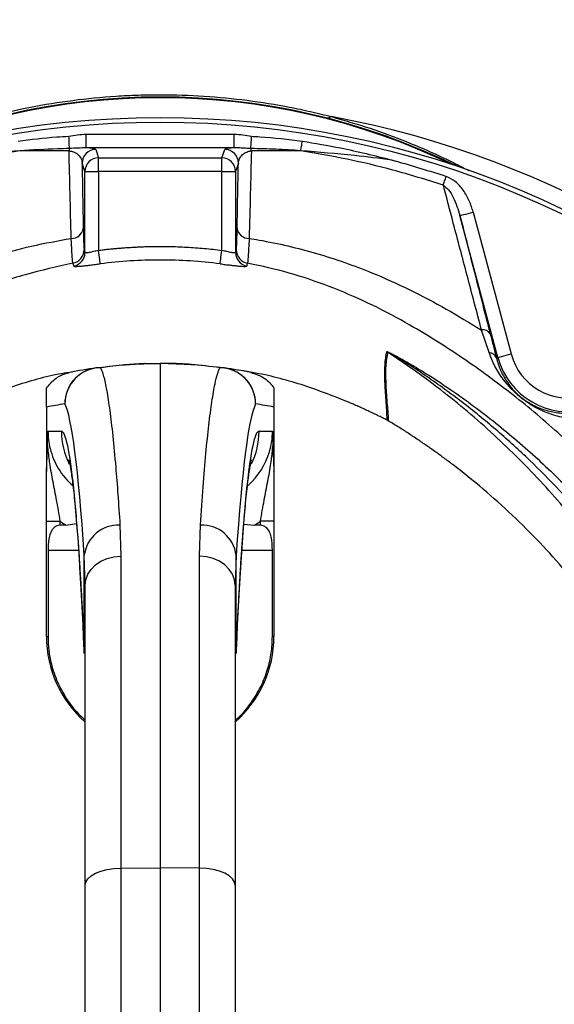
# Model space of a CAD drawing. Header units: millimetres. Extents: x 4424 to 8019, y 4288 to 7883.
# Tile 7 of 11: x 6067 to 6654, y 6131 to 7213. Entities that reach past the tile are written whole.
import ezdxf

# ---------------------------------------------------------------- set-up
doc = ezdxf.new("R2010")
doc.units = ezdxf.units.MM
doc.header["$LTSCALE"] = 5

msp = doc.modelspace()

# ---------------------------------------------------------------- linework, layer by layer
at = {"color": 7, "linetype": 'Continuous', "lineweight": 25}
for p, q in [((6139.9, 7071.9), (6139.9, 7086.9)), ((6139.9, 7086.9), (6302.7, 7086.9)), ((6302.7, 7071.9), (6302.7, 7086.9)), ((6302.7, 7071.9), (6139.9, 7071.9)), ((6150.5, 7070.1), (6153.6, 7060.8)), ((6289.1, 7060.8), (6292.2, 7070.1)), ((6138.6, 7045.8), (6135.5, 7055.1)), ((6153.6, 7045.8), (6153.6, 7060.8)), ((6153.6, 7060.8), (6289.1, 7060.8)), ((6289.1, 7045.8), (6289.1, 7060.8)), ((6307.2, 7055.1), (6304.1, 7045.8)), ((6138.6, 6956.7), (6138.6, 7045.8)), ((6138.6, 7045.8), (6153.6, 7045.8)), ((6153.6, 7045.8), (6153.6, 6959.2)), ((6289.1, 7045.8), (6153.6, 7045.8)), ((6289.1, 6959.2), (6289.1, 7045.8)), ((6289.1, 7045.8), (6304.1, 7045.8)), ((6304.1, 7045.8), (6304.1, 6956.7)), ((6592.5, 6841.6), (6550.8, 6997.4)), ((6565.3, 7001.3), (6607, 6845.4)), ((6137.7, 6959.7), (6138.6, 6956.7)), ((6582.8, 6846.9), (6574.5, 6871.7)), ((6204.2, 6834.8), (6221.3, 6835.1)), ((6221.3, 6835.1), (6221.3, 6281.1)), ((6238.4, 6834.8), (6221.3, 6835.1)), ((6238.7, 6834.2), (6221.3, 6835.1)), ((6590.8, 6841.1), (6592.5, 6841.6)), ((6096.3, 6787.1), (6096.3, 6717)), ((6346.3, 6787.1), (6346.3, 6717)), ((6471.8, 6772.1), (6470.8, 6772.7)), ((6097.9, 6760.8), (6112.6, 6760.6)), ((6330, 6760.6), (6344.7, 6760.8)), ((6096.3, 6661.7), (6111.1, 6661.7)), ((6096.3, 6535.1), (6096.3, 6661.7)), ((6111.1, 6661.7), (6111.1, 6657.3)), ((6346.3, 6661.7), (6331.6, 6661.7)), ((6331.6, 6657.3), (6331.6, 6661.7)), ((6346.3, 6661.7), (6346.3, 6535.1)), ((6117.7, 6657.5), (6129.5, 6659.2)), ((6177.1, 6657.6), (6178.1, 6623.3)), ((6264.5, 6623.3), (6265.6, 6657.6)), ((6313.1, 6658.6), (6324.9, 6657.5)), ((6098, 6630.1), (6098, 6535.1)), ((6344.6, 6535.1), (6344.6, 6630.1)), ((6138.8, 6591.4), (6137.8, 6624.3)), ((6137.8, 6520.1), (6137.8, 6624.3)), ((6178.1, 6623.3), (6178.1, 6280.8)), ((6264.5, 6280.8), (6264.5, 6623.3)), ((6304.8, 6624.3), (6303.8, 6591.4)), ((6304.8, 6520.1), (6304.8, 6624.3)), ((6138.8, 6261.9), (6138.8, 6591.4)), ((6303.8, 6591.4), (6303.8, 6261.9)), ((6096.3, 6535.1), (6098, 6535.1)), ((6346.3, 6535.1), (6344.6, 6535.1)), ((6178.1, 6280.8), (6221.3, 6281.1)), ((6178.1, 6280.8), (6178.1, 5812.2)), ((6221.3, 6281.1), (6221.3, 5811.7)), ((6264.5, 6280.8), (6221.3, 6281.1)), ((6264.5, 5812.2), (6264.5, 6280.8)), ((6138.8, 5838.6), (6138.8, 6261.9)), ((6303.8, 6261.9), (6303.8, 5838.6))]:
    msp.add_line(p, q, dxfattribs=at)
at = {"color": 8, "linetype": 'Continuous', "lineweight": 25}
for p, q in [((6098, 6630.1), (6131.7, 6630.1)), ((6311, 6630.1), (6344.6, 6630.1)), ((6137.8, 6516.4), (6137.8, 6520.1)), ((6304.8, 6520.1), (6304.8, 6516.3))]:
    msp.add_line(p, q, dxfattribs=at)
at = {"color": 7, "linetype": 'Continuous', "lineweight": 25, "flags": 128}
for points in [[(6121.6, 7071), (6121.6, 7072.1), (6121.5, 7073.4), (6121.4, 7074.9), (6121.4, 7076.6), (6121.3, 7078.4), (6121.2, 7080.4), (6121.1, 7082.4), (6121, 7084.5)], [(6321, 7071), (6321, 7072.1), (6321.1, 7073.4), (6321.2, 7074.9), (6321.3, 7076.6), (6321.4, 7078.4), (6321.5, 7080.4), (6321.6, 7082.4), (6321.7, 7084.5)], [(6375.8, 7068.6), (6375.9, 7069.7), (6376.1, 7070.9), (6376.3, 7072.1), (6376.6, 7073.5), (6376.8, 7074.9), (6377, 7076.3), (6377.2, 7077.8), (6377.5, 7079.3)], [(6532.5, 7030.9), (6532.8, 7031.9), (6533.2, 7033), (6533.5, 7034.2), (6533.9, 7035.4), (6534.4, 7036.6), (6534.8, 7037.9), (6535.2, 7039.2), (6535.7, 7040.5)], [(6550.8, 6997.4), (6551.1, 6997.5), (6552, 6997.7), (6553.3, 6998.1), (6555.1, 6998.6), (6557.3, 6999.1), (6559.8, 6999.8), (6562.5, 7000.5), (6565.3, 7001.3)], [(6155.5, 6944.4), (6155.4, 6944.9), (6155.3, 6945.8), (6155.1, 6947.3), (6154.8, 6949.1), (6154.6, 6951.3), (6154.3, 6953.8), (6153.9, 6956.5), (6153.6, 6959.2)], [(6287.2, 6944.4), (6287.2, 6944.9), (6287.4, 6945.8), (6287.5, 6947.3), (6287.8, 6949.1), (6288.1, 6951.3), (6288.4, 6953.8), (6288.7, 6956.5), (6289.1, 6959.2)], [(6592.5, 6841.6), (6592.9, 6841.6), (6593.7, 6841.9), (6595.1, 6842.2), (6596.9, 6842.7), (6599.1, 6843.3), (6601.5, 6844), (6604.2, 6844.7), (6607, 6845.4)], [(6138.8, 6591.4), (6139.6, 6597.5), (6141.8, 6603.5), (6145.4, 6608.9), (6150.3, 6613.8), (6156.2, 6617.7), (6163, 6620.7), (6170.4, 6622.6), (6178.1, 6623.3)], [(6303.8, 6591.4), (6303.1, 6597.5), (6300.8, 6603.5), (6297.2, 6608.9), (6292.3, 6613.8), (6286.4, 6617.7), (6279.6, 6620.7), (6272.2, 6622.6), (6264.5, 6623.3)], [(6138.8, 6261.9), (6139.6, 6265.5), (6141.8, 6269), (6145.4, 6272.3), (6150.3, 6275.1), (6156.2, 6277.5), (6163, 6279.2), (6170.4, 6280.4), (6178.1, 6280.8)], [(6303.8, 6261.9), (6303.1, 6265.5), (6300.8, 6269), (6297.2, 6272.3), (6292.3, 6275.1), (6286.4, 6277.5), (6279.6, 6279.2), (6272.2, 6280.4), (6264.5, 6280.8)]]:
    msp.add_lwpolyline(points, dxfattribs=at)
at = {"color": 7, "linetype": 'Continuous', "lineweight": 25}
for radius in [1797.5, 1712.5, 1704.2, 1655.1, 1650, 1612.3, 1325, 1020, 1015]:
    msp.add_circle((6221.3, 6085.1), radius, dxfattribs=at)
for centre, radius, start, end in [((6221.3, 6085.1), 1325, 283.8021, 266.0622), ((6221.3, 6085.1), 1262.6, 290.0275, 69.9725), ((6221.3, 6390.1), 737.5, 63.7466, 116.2534), ((6404.5, 7114.6), 9.85, 258.3105, 299.9573), ((6221.3, 6085.1), 1038.2, 280.4364, 79.5636), ((6145.1, 7065.5), 24.1, 166.7905, 173.1869), ((6150.5, 7055.1), 15, 90.0264, 179.9039), ((6292.2, 7055.1), 15, 0.0963, 89.9735), ((6297.5, 7065.5), 24.1, 6.8129, 13.2124), ((6153.6, 7045.8), 15, 90.0261, 179.9039), ((6289.1, 7045.8), 15, 0.0961, 89.9739), ((6123.9, 6985.5), 13.1, 268.3218, 349.7583), ((6318.7, 6985.5), 13.1, 190.2398, 271.6729), ((6122.7, 6959.8), 15, 280.4624, 359.9019), ((6123.6, 6956.8), 15, 280.4469, 359.8715), ((6319.1, 6956.8), 15, 180.1285, 259.5531), ((6319.9, 6959.8), 15, 180.0982, 259.5371), ((6576.2, 6862.7), 9.22, 32.5796, 100.9485), ((6463.4, 6834.6), 15.1, 58.2235, 61.8513), ((6582, 6837.5), 9.45, 22.1489, 85.0582), ((6670.1, 6862.3), 65.3, 195, 285), ((6204.9, 6794.8), 40, 91, 92.0426), ((6670.1, 6862.3), 80.3, 195, 285), ((6156.6, 6790.3), 40.1, 91.174, 179.6874), ((6156.4, 6790.5), 40, 98.1323, 180.0421), ((6221.3, 6335.1), 500, 98.1084, 101.4951), ((6154.7, 6802.6), 27.7, 87.8444, 98.098), ((6286.1, 6790.3), 40.1, 0.3126, 88.826), ((6287.9, 6802.6), 27.7, 81.902, 92.1556), ((6286.2, 6790.5), 40, 359.9579, 81.8677), ((6221.3, 6335.1), 500, 78.5049, 81.8916), ((6181.4, 6335.1), 460, 98.1084, 100.6535), ((6261.3, 6335.1), 460, 79.3465, 81.8916), ((6175.6, 6619.5), 38.1, 87.767, 172.7674), ((6267, 6619.5), 38.1, 7.2326, 92.233), ((6221.3, 6535.1), 125, 180, 228.7001), ((6221.3, 6535.1), 125, 311.2999, 0)]:
    msp.add_arc(centre, radius, start, end, dxfattribs=at)
at = {"color": 8, "linetype": 'Continuous', "lineweight": 25}
for centre, radius, start, end in [((6221.3, 6390.1), 736.8, 64.1486, 115.8514), ((6192.7, 6760.6), 80, 179.994, 206.8483), ((6249.9, 6760.6), 80.1, 333.3696, 0.0031)]:
    msp.add_arc(centre, radius, start, end, dxfattribs=at)
at = {"color": 7, "linetype": 'Continuous', "lineweight": 25}
for centre, major_axis, ratio, start_param, end_param in [((6112.8, 5785.1), (0, 1008.8), 0.044737, 5.694974, 6.201119), ((6329.9, 5785.1), (0, 1008.8), 0.044737, 0.082066, 0.588211), ((6112.6, 5980.1), (0, 780.5), 0.044737, 5.476463, 6.282404), ((6330, 5980.1), (0, 780.5), 0.044737, 0.000781, 0.806722), ((6178.2, 6760.8), (80.2, -1.1), 0.996836, 3.399574, 4.004193), ((6264.5, 6760.8), (80.2, 1.1), 0.996836, 5.426819, 5.980616), ((6178.9, 6760.8), (120.2, -1.6), 0.99822, 4.126821, 4.192824), ((6263.8, 6760.8), (120.2, 1.6), 0.99822, 5.231954, 5.297957), ((8512.9, 6630.1), (2864.5, 0), 0.017455, 2.561032, 2.565307), ((3929.7, 6630.1), (2864.5, 0), 0.017455, 0.576285, 0.580561)]:
    msp.add_ellipse(centre, major_axis=major_axis, ratio=ratio, start_param=start_param, end_param=end_param, dxfattribs=at)
at = {"color": 8, "linetype": 'Continuous', "lineweight": 25}
for centre, major_axis, start_param, end_param in [((6178.2, 6760.8), (80.2, -1.1), 3.1558, 3.399574), ((6264.5, 6760.8), (80.2, 1.1), 5.980616, 6.268978)]:
    msp.add_ellipse(centre, major_axis=major_axis, ratio=0.996836, start_param=start_param, end_param=end_param, dxfattribs=at)
at = {"color": 7, "linetype": 'Continuous', "lineweight": 25}
for points, knots in [([(6033.3, 7106.1), (6063.3, 7113.9), (6093.9, 7119.9), (6140.9, 7126), (6156.8, 7127.5), (6180.8, 7129.1), (6188.9, 7129.5), (6201, 7129.9), (6205.1, 7130), (6213.2, 7130.1), (6217.3, 7130.1), (6253.6, 7130.1), (6285.5, 7128), (6332.5, 7122), (6348.1, 7119.5), (6371.3, 7115), (6379, 7113.3), (6394.3, 7109.9), (6401.9, 7108), (6409.4, 7106.1)], [0, 0, 0, 0, 0.25, 0.25, 0.375, 0.375, 0.4375, 0.4375, 0.46875, 0.46875, 0.5, 0.5, 0.75, 0.75, 0.875, 0.875, 0.9375, 0.9375, 1, 1, 1, 1]), ([(6065.2, 7079.3), (6079.3, 7081), (6097.9, 7083.3), (6116.5, 7084.3), (6121, 7084.5)], [0, 0, 0, 0, 0.76355, 1, 1, 1, 1]), ([(6121, 7084.5), (6124.1, 7085.1), (6130.4, 7086.2), (6136.8, 7086.6), (6139.9, 7086.9)], [0, 0, 0, 0, 0.501177, 1, 1, 1, 1]), ([(6302.7, 7086.9), (6305.9, 7086.6), (6312.2, 7086.2), (6318.5, 7085.1), (6321.7, 7084.5)], [0, 0, 0, 0, 0.497982, 1, 1, 1, 1]), ([(6321.7, 7084.5), (6324.7, 7084.4), (6343.4, 7083.4), (6361.9, 7081.2), (6377.5, 7079.3)], [0, 0, 0, 0, 0.162937, 1, 1, 1, 1]), ([(6139.9, 7071.9), (6137, 7071.8), (6131, 7071.5), (6124.8, 7071.2), (6121.6, 7071)], [0, 0, 0, 0, 0.49904, 1, 1, 1, 1]), ([(6150.5, 7070.1), (6150.3, 7070.3), (6150, 7070.6), (6147.9, 7071.1), (6144.7, 7071.5), (6141.4, 7071.8), (6139.9, 7071.9)], [0, 0, 0, 0, 0.241363, 0.507947, 0.781172, 1, 1, 1, 1]), ([(6302.7, 7071.9), (6300.4, 7071.7), (6296.2, 7071.3), (6293, 7070.7), (6292.4, 7070.3), (6292.2, 7070.1)], [0, 0, 0, 0, 0.357556, 0.673595, 1, 1, 1, 1]), ([(6321, 7071), (6318.9, 7071.1), (6314.8, 7071.2), (6308.8, 7071.8), (6304.7, 7071.9), (6302.7, 7071.9)], [0, 0, 0, 0, 0.325335, 0.659459, 1, 1, 1, 1]), ([(6377.5, 7079.3), (6391.5, 7076.8), (6424.5, 7071.2), (6457.1, 7063.4), (6475.8, 7058.4), (6475.9, 7058.4)], [0, 0, 0, 0, 0.424994, 0.997098, 1, 1, 1, 1]), ([(6066.9, 7068.6), (6044.2, 7064.6), (6001.6, 7057), (5949.5, 7043.4), (5920.2, 7034.1), (5910.2, 7030.9)], [0, 0, 0, 0, 0.42754, 0.804707, 1, 1, 1, 1]), ([(6066.9, 7068.6), (6051.5, 7067.3), (6018.1, 7064.6), (5984.7, 7060.6), (5966.8, 7058.4)], [0, 0, 0, 0, 0.460906, 1, 1, 1, 1]), ([(6121.6, 7071), (6117.3, 7070.9), (6099, 7070.5), (6080.8, 7069.4), (6066.9, 7068.6)], [0, 0, 0, 0, 0.237772, 1, 1, 1, 1]), ([(6121.2, 7068.4), (6111.2, 7068.4), (6093.1, 7068.5), (6075, 7068.6), (6066.9, 7068.6)], [0, 0, 0, 0, 0.546931, 1, 1, 1, 1]), ([(6123.5, 6972.4), (6123.1, 6988.8), (6122.3, 7020.8), (6121.5, 7052.7), (6121.2, 7068.4)], [0, 0, 0, 0, 0.50918, 1, 1, 1, 1]), ([(6121.2, 7068.4), (6122, 7068.3), (6123.5, 7068.1), (6126, 7067.4), (6129.4, 7065.8), (6133.1, 7062.4), (6135.1, 7058.6), (6135.4, 7056), (6135.5, 7055.1)], [0, 0, 0, 0, 0.062871, 0.105693, 0.228992, 0.457722, 0.829414, 1, 1, 1, 1]), ([(6307.2, 7055.1), (6307.6, 7057.3), (6308.3, 7060.8), (6312, 7064.8), (6315.5, 7066.9), (6318.3, 7067.9), (6320, 7068.2), (6320.9, 7068.3), (6321.5, 7068.4)], [0, 0, 0, 0, 0.448434, 0.694806, 0.856923, 0.932302, 0.960961, 1, 1, 1, 1]), ([(6321.5, 7068.4), (6321.1, 7052.7), (6320.3, 7020.8), (6319.5, 6988.8), (6319.1, 6972.4)], [0, 0, 0, 0, 0.490815, 1, 1, 1, 1]), ([(6375.8, 7068.6), (6366.7, 7069.3), (6357.5, 7069.8), (6339.3, 7070.6), (6330.1, 7070.8), (6321, 7071)], [0, 0, 0, 0, 0.5, 0.5, 1, 1, 1, 1]), ([(6532.5, 7030.9), (6514, 7036.6), (6479.1, 7047.4), (6426.8, 7059.8), (6392.8, 7065.7), (6375.8, 7068.6)], [0, 0, 0, 0, 0.358679, 0.67891, 1, 1, 1, 1]), ([(6475.9, 7058.4), (6462.2, 7060.1), (6428.8, 7064.2), (6395.4, 7067), (6375.8, 7068.6)], [0, 0, 0, 0, 0.410861, 1, 1, 1, 1]), ([(6135.5, 7055.1), (6135.6, 7047.5), (6136, 7023.6), (6136.5, 6999.5), (6136.8, 6983.2)], [0, 0, 0, 0, 0.319499, 1, 1, 1, 1]), ([(6475.9, 7058.4), (6477.1, 7058.1), (6497.2, 7052.7), (6517.1, 7046.4), (6535.7, 7040.5)], [0, 0, 0, 0, 0.063467, 1, 1, 1, 1]), ([(6565.3, 7001.3), (6564, 7005.4), (6561.3, 7013.8), (6554.8, 7025.3), (6546.5, 7035.2), (6539.1, 7038.8), (6535.7, 7040.5)], [0, 0, 0, 0, 0.254961, 0.517386, 0.775934, 1, 1, 1, 1]), ([(6574.5, 6871.7), (6569.2, 6891.8), (6558.6, 6932), (6544.6, 6984.7), (6536.1, 7017.1), (6532.5, 7030.9)], [0, 0, 0, 0, 0.364122, 0.727927, 1, 1, 1, 1]), ([(6532.5, 7030.9), (6534.4, 7029.2), (6538.9, 7025.4), (6545.5, 7014.1), (6548.6, 7004.2), (6550.8, 6997.4)], [0, 0, 0, 0, 0.194552, 0.450243, 1, 1, 1, 1]), ([(6550.8, 6997.4), (6556.1, 6976.6), (6561.5, 6955.5), (6572.5, 6912.2), (6578.2, 6890.2), (6584, 6867.6)], [0, 0, 0, 0, 0.5, 0.5, 1, 1, 1, 1]), ([(6136.8, 6983.2), (6136.8, 6979.9), (6137, 6973.4), (6137.2, 6966.4), (6137.5, 6961.4), (6137.6, 6960.3), (6137.7, 6959.7)], [0, 0, 0, 0, 0.246301, 0.500378, 0.746212, 1, 1, 1, 1]), ([(6304.9, 6959.7), (6305, 6960.3), (6305.2, 6961.4), (6305.4, 6966.4), (6305.7, 6973.5), (6305.8, 6979.9), (6305.9, 6983.2)], [0, 0, 0, 0, 0.2509625, 0.5104322, 0.7515592, 1, 1, 1, 1]), ([(6125.4, 6945), (6125.3, 6945.3), (6125.2, 6946.2), (6124.9, 6948.9), (6124.8, 6950.7), (6124.4, 6955.4), (6124.3, 6958.2), (6124, 6963.1), (6123.9, 6964.8), (6123.7, 6968.5), (6123.6, 6970.4), (6123.5, 6972.4)], [0, 0, 0, 0, 0.25, 0.25, 0.5, 0.5, 0.75, 0.75, 0.875, 0.875, 1, 1, 1, 1]), ([(6319.1, 6972.4), (6318.9, 6968.4), (6318.7, 6964.7), (6318.4, 6959.9), (6318.4, 6958.4), (6318.2, 6955.6), (6318.1, 6954.3), (6317.9, 6950.8), (6317.7, 6948.9), (6317.5, 6946.9), (6317.4, 6946.3), (6317.3, 6945.5), (6317.2, 6945.2), (6317.2, 6945)], [0, 0, 0, 0, 0.25, 0.25, 0.375, 0.375, 0.5, 0.5, 0.75, 0.75, 0.875, 0.875, 1, 1, 1, 1]), ([(6319.1, 6972.4), (6322.7, 6971.8), (6347.7, 6967.7), (6393.5, 6956.8), (6448.7, 6937.6), (6495.9, 6916.2), (6535.9, 6895.2), (6561.6, 6879.5), (6574.5, 6871.7)], [0, 0, 0, 0, 0.039622, 0.274793, 0.50996, 0.673205, 0.836641, 1, 1, 1, 1]), ([(6153.6, 6959.2), (6152.6, 6959), (6151.6, 6958.7), (6149.8, 6958.3), (6148.9, 6958.1), (6147.1, 6957.6), (6146.2, 6957.4), (6144.6, 6957.1), (6143.8, 6956.9), (6142.4, 6956.7), (6141.8, 6956.6), (6140.7, 6956.4), (6140.2, 6956.4), (6139, 6956.3), (6138.6, 6956.5), (6138.6, 6956.7)], [0, 0, 0, 0, 0.125, 0.125, 0.25, 0.25, 0.375, 0.375, 0.5, 0.5, 0.625, 0.625, 0.75, 0.75, 1, 1, 1, 1]), ([(6153.6, 6959.2), (6155.3, 6959.4), (6158.8, 6959.9), (6164, 6960.5), (6169.2, 6961), (6174.4, 6961.5), (6179.6, 6961.9), (6184.8, 6962.3), (6190, 6962.6), (6195.2, 6962.9), (6200.4, 6963.2), (6205.6, 6963.3), (6210.9, 6963.5), (6216.1, 6963.5), (6222.8, 6963.6), (6231, 6963.5), (6240.7, 6963.2), (6250.4, 6962.8), (6260.1, 6962.2), (6269.8, 6961.4), (6279.4, 6960.4), (6285.9, 6959.6), (6289.1, 6959.2)], [0, 0, 0, 0, 0.038544, 0.07706, 0.115553, 0.154026, 0.192484, 0.230928, 0.269364, 0.307795, 0.346224, 0.384656, 0.423094, 0.461542, 0.500002, 0.571418, 0.642799, 0.714168, 0.785549, 0.856966, 0.928441, 1, 1, 1, 1]), ([(6304.1, 6956.7), (6304.1, 6956.6), (6303.9, 6956.5), (6303.5, 6956.4), (6303.2, 6956.4), (6302.4, 6956.4), (6302, 6956.4), (6300.9, 6956.6), (6300.2, 6956.7), (6298.8, 6956.9), (6298.1, 6957.1), (6296.4, 6957.4), (6295.6, 6957.6), (6293.8, 6958.1), (6292.9, 6958.3), (6291, 6958.7), (6290, 6959), (6289.1, 6959.2)], [0, 0, 0, 0, 0.125, 0.125, 0.25, 0.25, 0.375, 0.375, 0.5, 0.5, 0.625, 0.625, 0.75, 0.75, 0.875, 0.875, 1, 1, 1, 1]), ([(6126.3, 6942), (6126.3, 6941.9), (6126.5, 6941.8), (6127.3, 6941.7), (6127.9, 6941.6), (6129, 6941.6), (6129.4, 6941.6), (6130.3, 6941.7), (6130.8, 6941.7), (6132.4, 6941.8), (6133.6, 6941.9), (6136.3, 6942.1), (6137.8, 6942.3), (6140.9, 6942.6), (6142.6, 6942.8), (6145.2, 6943.1), (6146.1, 6943.2), (6147.9, 6943.5), (6148.9, 6943.6), (6151.6, 6943.9), (6153.5, 6944.2), (6155.5, 6944.4)], [0, 0, 0, 0, 0.125, 0.125, 0.25, 0.25, 0.3125, 0.3125, 0.375, 0.375, 0.5, 0.5, 0.625, 0.625, 0.75, 0.75, 0.8125, 0.8125, 0.875, 0.875, 1, 1, 1, 1]), ([(6287.2, 6944.4), (6265.3, 6947.2), (6243.4, 6948.6), (6199.3, 6948.6), (6177.3, 6947.2), (6155.5, 6944.4)], [0, 0, 0, 0, 0.5, 0.5, 1, 1, 1, 1]), ([(6287.2, 6944.4), (6289.1, 6944.2), (6291, 6943.9), (6294.7, 6943.4), (6296.6, 6943.2), (6299.2, 6942.9), (6300, 6942.8), (6301.7, 6942.6), (6302.5, 6942.5), (6304.9, 6942.3), (6306.4, 6942.1), (6309.1, 6941.9), (6310.3, 6941.8), (6312.4, 6941.7), (6313.3, 6941.6), (6314.4, 6941.6), (6314.7, 6941.6), (6315.3, 6941.7), (6315.5, 6941.7), (6316.1, 6941.8), (6316.3, 6941.9), (6316.4, 6942)], [0, 0, 0, 0, 0.125, 0.125, 0.25, 0.25, 0.3125, 0.3125, 0.375, 0.375, 0.5, 0.5, 0.625, 0.625, 0.75, 0.75, 0.8125, 0.8125, 0.875, 0.875, 1, 1, 1, 1]), ([(6317.2, 6945), (6317, 6944.4), (6316.7, 6943.5), (6316.5, 6942.4), (6316.4, 6942)], [0, 0, 0, 0, 0.622513, 1, 1, 1, 1]), ([(6584, 6867.6), (6585.2, 6863), (6587.6, 6853.7), (6589.7, 6845.3), (6590.8, 6841.1)], [0, 0, 0, 0, 0.4978061, 1, 1, 1, 1]), ([(6470.8, 6772.7), (6470.5, 6780.3), (6470, 6787.7), (6469, 6802), (6468.6, 6808.8), (6468.1, 6821.6), (6468.1, 6827.6), (6468.7, 6838.6), (6469.4, 6843.6), (6470.5, 6848)], [0, 0, 0, 0, 0.25, 0.25, 0.5, 0.5, 0.75, 0.75, 1, 1, 1, 1]), ([(6471.3, 6847.5), (6470.5, 6842.6), (6468.7, 6832.8), (6469.1, 6813.8), (6470.3, 6793.3), (6471.8, 6779.2), (6471.8, 6772.1), (6471.8, 6772.1)], [0, 0, 0, 0, 0.258569, 0.517113, 0.775633, 0.999999, 1, 1, 1, 1]), ([(6470.5, 6848), (6470.5, 6848), (6470.6, 6848), (6470.9, 6848), (6471.6, 6847.7), (6472.9, 6847.1), (6474.8, 6846.2), (6477.4, 6844.9), (6480.9, 6843), (6486.1, 6840.2), (6493.6, 6836), (6504.6, 6829.4), (6520.9, 6819.4), (6550.5, 6799.8), (6590.6, 6770), (6637.1, 6730.2), (6680.5, 6687.5), (6721, 6642.6), (6745.4, 6610.8), (6757.5, 6595.1)], [0, 0, 0, 0, 0.00149, 0.00326, 0.005623, 0.009364, 0.015824, 0.022557, 0.032281, 0.04649, 0.067432, 0.098497, 0.1448, 0.214049, 0.371366, 0.529123, 0.686997, 0.844475, 1, 1, 1, 1]), ([(6860.6, 6268.3), (6856.8, 6286.9), (6847.9, 6330), (6827.5, 6396.2), (6799.6, 6466.4), (6765.5, 6534.1), (6725.8, 6598.7), (6680.4, 6659.8), (6629.8, 6717.2), (6574.4, 6770.2), (6521.2, 6813.6), (6485.7, 6837.7), (6471.3, 6847.5)], [0, 0, 0, 0, 0.080026, 0.185802, 0.291954, 0.398106, 0.503881, 0.609802, 0.716102, 0.822402, 0.928322, 1, 1, 1, 1]), ([(6745.7, 6589.8), (6736.7, 6602.7), (6727.4, 6615.4), (6713, 6634.1), (6708.1, 6640.3), (6698.1, 6652.5), (6693.1, 6658.6), (6667.5, 6688.4), (6645.8, 6711.2), (6611.6, 6743.6), (6599.8, 6754.1), (6575.8, 6774.6), (6563.4, 6784.6), (6544.4, 6799.1), (6538, 6803.8), (6525, 6813.2), (6518.5, 6817.8), (6505.2, 6826.8), (6498.5, 6831.2), (6488.3, 6837.6), (6484.8, 6839.7), (6479.7, 6842.9), (6477.9, 6843.9), (6475.3, 6845.4), (6474.5, 6845.9), (6473.1, 6846.6), (6472.7, 6846.9), (6472.1, 6847.2), (6471.9, 6847.3), (6471.6, 6847.5), (6471.5, 6847.5), (6471.4, 6847.5), (6471.3, 6847.5), (6471.3, 6847.5)], [0, 0, 0, 0, 0.125, 0.125, 0.1875, 0.1875, 0.25, 0.25, 0.5, 0.5, 0.625, 0.625, 0.75, 0.75, 0.8125, 0.8125, 0.875, 0.875, 0.9375, 0.9375, 0.96875, 0.96875, 0.984375, 0.984375, 0.992188, 0.992188, 0.996094, 0.996094, 0.998047, 0.998047, 0.999023, 0.999023, 1, 1, 1, 1]), ([(6700.9, 6775.5), (6694.7, 6774.6), (6682.3, 6772.8), (6664.4, 6775.1), (6647.8, 6779.7), (6634.4, 6786), (6624.3, 6792.4), (6617.7, 6797.4), (6610.6, 6803.5), (6602, 6812.5), (6593, 6824.5), (6586.6, 6836.6), (6583.8, 6844.4), (6582.8, 6846.9)], [0, 0, 0, 0, 0.124492, 0.24928, 0.371719, 0.493535, 0.544785, 0.587964, 0.631179, 0.702898, 0.823014, 0.943415, 1, 1, 1, 1]), ([(6150.8, 6830.1), (6160.4, 6831.3), (6173.9, 6833), (6191.4, 6834.2), (6199.8, 6834.6), (6203.3, 6834.7), (6203.5, 6834.7), (6203.5, 6834.7)], [0, 0, 0, 0, 0.501556, 0.701371, 0.900227, 0.979948, 1, 1, 1, 1]), ([(6204.2, 6834.8), (6203.6, 6834.7), (6201.9, 6834.7), (6192.7, 6834.2), (6177.4, 6833.1), (6164.8, 6831.5), (6155.7, 6830.3)], [0, 0, 0, 0, 0.102054, 0.30055, 0.500903, 1, 1, 1, 1]), ([(6286.9, 6830.3), (6276.4, 6831.7), (6261.4, 6833.6), (6245.1, 6834.5), (6239, 6834.7), (6238.5, 6834.8), (6238.4, 6834.8)], [0, 0, 0, 0, 0.582939, 0.834475, 0.950598, 1, 1, 1, 1]), ([(6239.1, 6834.7), (6239.3, 6834.7), (6239.8, 6834.7), (6246.5, 6834.5), (6264.1, 6833.5), (6280.4, 6831.5), (6291.8, 6830.1)], [0, 0, 0, 0, 0.047896, 0.162319, 0.413974, 1, 1, 1, 1]), ([(6590.8, 6841.1), (6591.4, 6838.8), (6593.3, 6831.9), (6598.2, 6821.2), (6604.9, 6810.9), (6612, 6803), (6618.1, 6797.7), (6623.8, 6793.5), (6630, 6789.8), (6636.7, 6786.5), (6646.2, 6783.1), (6658.5, 6780.4), (6674.2, 6779.7), (6685.5, 6782.1), (6691.2, 6783.3)], [0, 0, 0, 0, 0.058642, 0.179736, 0.302835, 0.370582, 0.408899, 0.446992, 0.494605, 0.555186, 0.615933, 0.741021, 0.868811, 1, 1, 1, 1]), ([(6124.4, 6825.6), (6120.5, 6825), (6098.6, 6821.7), (6059.6, 6810.5), (6025.8, 6797), (6008.9, 6790.2)], [0, 0, 0, 0, 0.097132, 0.548566, 1, 1, 1, 1]), ([(6096.3, 6808), (6099.2, 6811.5), (6104.9, 6818.5), (6114.5, 6823.3), (6120.3, 6824.7), (6121.7, 6825)], [0, 0, 0, 0, 0.430786, 0.861562, 1, 1, 1, 1]), ([(6155.7, 6830.3), (6156.9, 6827.6), (6159.2, 6822), (6162.5, 6806), (6165.9, 6784.2), (6169.2, 6756.2), (6172.2, 6724.6), (6174.8, 6691.6), (6176.3, 6668.9), (6177.1, 6657.6)], [0, 0, 0, 0, 0.150728, 0.301897, 0.453066, 0.60792, 0.762775, 0.881174, 1, 1, 1, 1]), ([(6265.6, 6657.6), (6266.5, 6671.9), (6268.5, 6700.6), (6271.5, 6736.9), (6274.8, 6768.3), (6278.1, 6793.9), (6281.3, 6812), (6284.2, 6824.1), (6286, 6828.2), (6286.9, 6830.3)], [0, 0, 0, 0, 0.150727, 0.301897, 0.453067, 0.607923, 0.762779, 0.881176, 1, 1, 1, 1]), ([(6433.7, 6790.2), (6416.8, 6797), (6383, 6810.7), (6332.9, 6824.2), (6299.7, 6828.8), (6284.6, 6830.8)], [0, 0, 0, 0, 0.352358, 0.704716, 1, 1, 1, 1]), ([(6321, 6825), (6325.3, 6823.7), (6333.9, 6821), (6342, 6814), (6345.5, 6809.2), (6346.3, 6808)], [0, 0, 0, 0, 0.431026, 0.862058, 1, 1, 1, 1]), ([(6096.3, 6787.1), (6096.3, 6787.4), (6096.3, 6787.9), (6096.3, 6788.8), (6096.3, 6790.8), (6096.3, 6793.3), (6096.3, 6795.9), (6096.3, 6800.1), (6096.3, 6804.7), (6096.3, 6806.9), (6096.3, 6808)], [0, 0, 0, 0, 0.0044289, 0.0101379, 0.020698, 0.0659507, 0.1552596, 0.2447685, 0.6222647, 1, 1, 1, 1]), ([(6346.3, 6808), (6346.3, 6807.8), (6346.3, 6806.9), (6346.3, 6805.1), (6346.3, 6802.5), (6346.3, 6799.9), (6346.3, 6797.6), (6346.3, 6795.7), (6346.3, 6794.1), (6346.3, 6792.7), (6346.3, 6791.6), (6346.3, 6790.5), (6346.3, 6789.5), (6346.3, 6788.5), (6346.3, 6787.8), (6346.3, 6787.3), (6346.3, 6787.1)], [0, 0, 0, 0, 0.0589234, 0.2946179, 0.5246215, 0.6790109, 0.7827769, 0.8526561, 0.8998526, 0.9318707, 0.9537379, 0.968829, 0.9843551, 0.9906926, 0.9971052, 1, 1, 1, 1]), ([(6470.8, 6772.7), (6469, 6773.6), (6465.5, 6775.3), (6460.3, 6777.9), (6455, 6780.4), (6449.7, 6782.9), (6444.4, 6785.4), (6439, 6787.8), (6435.5, 6789.4), (6433.7, 6790.2)], [0, 0, 0, 0, 0.142816, 0.285635, 0.428463, 0.571306, 0.714172, 0.857068, 1, 1, 1, 1]), ([(6846.3, 6226.1), (6845.9, 6228.2), (6845.2, 6232.5), (6844, 6238.9), (6842.7, 6245.3), (6841.4, 6251.7), (6840, 6258), (6838.6, 6264.4), (6837.1, 6270.7), (6835.6, 6277.1), (6834.1, 6283.4), (6832.4, 6289.7), (6830.8, 6296), (6829, 6302.3), (6824, 6320.1), (6814.8, 6349.1), (6799.8, 6388.9), (6782.7, 6427.8), (6763.6, 6465.9), (6742.4, 6502.9), (6719.3, 6538.8), (6694.3, 6573.4), (6667.4, 6606.7), (6638.7, 6638.5), (6608.4, 6668.7), (6576.5, 6697.3), (6551, 6717.8), (6533, 6731.3), (6523.1, 6738.5), (6513, 6745.6), (6502.9, 6752.4), (6492.6, 6759.2), (6482.3, 6765.8), (6475.3, 6770), (6471.8, 6772.1)], [0, 0, 0, 0, 0.009539, 0.019075, 0.02861, 0.038144, 0.047677, 0.057211, 0.066746, 0.076283, 0.085822, 0.095364, 0.104909, 0.114459, 0.124013, 0.186218, 0.248355, 0.310652, 0.373016, 0.435522, 0.497964, 0.560535, 0.623167, 0.685915, 0.748593, 0.811367, 0.874209, 0.892205, 0.910185, 0.928154, 0.946115, 0.964074, 0.982034, 1, 1, 1, 1]), ([(6097.4, 6744.6), (6097.6, 6750), (6097.7, 6755.5), (6097.9, 6760.8), (6097.9, 6760.8)], [0, 0, 0, 0, 0.993568, 1, 1, 1, 1]), ([(6344.7, 6760.8), (6344.7, 6760.8), (6344.9, 6755.5), (6345.1, 6750), (6345.2, 6744.6)], [0, 0, 0, 0, 0.006432, 1, 1, 1, 1]), ([(6096.3, 6717), (6096.3, 6716.9), (6096.3, 6716.7), (6096.3, 6716.4), (6096.3, 6716.3), (6096.3, 6716.3), (6096.3, 6716.2), (6096.4, 6716.4), (6096.4, 6717.3), (6096.6, 6721.9), (6097, 6731.2), (6097.2, 6739.8), (6097.4, 6744.6)], [0, 0, 0, 0, 0.012382, 0.016903, 0.020091, 0.023297, 0.027092, 0.03358, 0.054177, 0.149752, 0.529054, 1, 1, 1, 1]), ([(6097.4, 6744.6), (6097.5, 6743.4), (6098.1, 6736.8), (6099.8, 6723.8), (6103.1, 6705.5), (6106.5, 6688.2), (6109.2, 6673.5), (6110.4, 6665.7), (6111.1, 6661.7)], [0, 0, 0, 0, 0.044498, 0.237938, 0.484775, 0.731119, 0.865654, 1, 1, 1, 1]), ([(6331.6, 6661.7), (6332.2, 6665.7), (6333.5, 6673.5), (6336.2, 6688.2), (6339.6, 6705.5), (6342.9, 6723.8), (6344.6, 6736.8), (6345.1, 6743.4), (6345.2, 6744.6)], [0, 0, 0, 0, 0.134346, 0.268881, 0.515225, 0.762062, 0.955502, 1, 1, 1, 1]), ([(6345.2, 6744.6), (6345.4, 6740.5), (6345.6, 6732.4), (6346, 6723.5), (6346.2, 6718.1), (6346.3, 6716.6), (6346.3, 6716.3), (6346.3, 6716.3), (6346.3, 6716.3), (6346.3, 6716.3), (6346.3, 6716.4), (6346.3, 6716.6), (6346.3, 6716.8), (6346.3, 6717), (6346.3, 6717)], [0, 0, 0, 0, 0.394125, 0.7888265, 0.922229, 0.9580535, 0.9661916, 0.9729385, 0.9763999, 0.9798985, 0.9829342, 0.9875634, 0.9967046, 1, 1, 1, 1]), ([(6121, 6729.1), (6121, 6729.1), (6121, 6729.1), (6121.4, 6727.6), (6122, 6724.8), (6122.8, 6720.2), (6123.7, 6714), (6124.8, 6705.9), (6126, 6696.1), (6127.2, 6684.5), (6128.5, 6671.2), (6129.7, 6656.3), (6131, 6639.8), (6132.2, 6621.9), (6133.5, 6602.5), (6134.7, 6581.7), (6135.8, 6559.6), (6136.9, 6537.9), (6137.5, 6523.2), (6137.8, 6516.7)], [0, 0, 0, 0, 0.024081, 0.065079, 0.11119, 0.162199, 0.217552, 0.276492, 0.338233, 0.402075, 0.467461, 0.533973, 0.601306, 0.669246, 0.737636, 0.806367, 0.875358, 0.94455, 1, 1, 1, 1]), ([(6304.8, 6516.7), (6305, 6521), (6305.6, 6533.6), (6306.5, 6553.6), (6307.7, 6576.1), (6308.9, 6597.3), (6310.1, 6617.2), (6311.3, 6635.7), (6312.6, 6652.7), (6313.9, 6668.3), (6315.2, 6682.3), (6316.5, 6694.6), (6317.7, 6705.2), (6318.9, 6714), (6319.9, 6720.7), (6320.8, 6725.3), (6321.3, 6728), (6321.6, 6729.3), (6321.6, 6729.1), (6321.6, 6729.1)], [0, 0, 0, 0, 0.036782, 0.106236, 0.175586, 0.244781, 0.313779, 0.382523, 0.450938, 0.518913, 0.586298, 0.652876, 0.718335, 0.782219, 0.843883, 0.895391, 0.942418, 0.984406, 1, 1, 1, 1]), ([(6096.3, 6661.7), (6096.3, 6666.3), (6096.3, 6675.7), (6096.3, 6689.7), (6096.3, 6703.6), (6096.3, 6712.5), (6096.3, 6717)], [0, 0, 0, 0, 0.236001, 0.477759, 0.73711, 1, 1, 1, 1]), ([(6346.3, 6717), (6346.3, 6712.6), (6346.3, 6703.7), (6346.3, 6689.8), (6346.3, 6675.8), (6346.3, 6666.5), (6346.3, 6661.7)], [0, 0, 0, 0, 0.259649, 0.522242, 0.758523, 1, 1, 1, 1]), ([(6111.1, 6657.3), (6109.9, 6657.2), (6107.7, 6656.9), (6104.6, 6654.9), (6101.4, 6651.2), (6098.8, 6643.9), (6098.1, 6636.2), (6098, 6631.1), (6098, 6630.1)], [0, 0, 0, 0, 0.096993, 0.193379, 0.330469, 0.548887, 0.911428, 1, 1, 1, 1]), ([(6344.6, 6630.1), (6344.5, 6635), (6344.2, 6642.1), (6341.7, 6650.1), (6339, 6654.1), (6336, 6656.3), (6333.5, 6657.2), (6332, 6657.3), (6331.6, 6657.3)], [0, 0, 0, 0, 0.425162, 0.613982, 0.770771, 0.874046, 0.960867, 1, 1, 1, 1]), ([(6098, 6535.1), (6098.2, 6530), (6098.5, 6519.9), (6101.8, 6503.1), (6107.9, 6485), (6118, 6466.6), (6128.4, 6452.6), (6136.3, 6445.8), (6138.8, 6443.6)], [0, 0, 0, 0, 0.146748, 0.293496, 0.496385, 0.699273, 0.90214, 1, 1, 1, 1]), ([(6303.8, 6443.4), (6305, 6444.4), (6311.6, 6449.7), (6321.3, 6461.9), (6332.3, 6479.7), (6339.6, 6498.4), (6343.9, 6517), (6344.4, 6529.1), (6344.6, 6535.1)], [0, 0, 0, 0, 0.043217, 0.245295, 0.447595, 0.649895, 0.824947, 1, 1, 1, 1])]:
    msp.add_open_spline(points, degree=3, knots=knots, dxfattribs=at)
at = {"color": 8, "linetype": 'Continuous', "lineweight": 25}
for points, knots in [([(6409.4, 7106.1), (6423.8, 7101.9), (6452.5, 7093.7), (6488.3, 7080.3), (6517.7, 7067.9), (6540.9, 7057), (6554.2, 7050.1), (6560.6, 7046.8)], [0, 0, 0, 0, 0.247645, 0.495204, 0.667366, 0.839883, 1, 1, 1, 1]), ([(5893.7, 6886.7), (5899.6, 6890.2), (5919.8, 6902.3), (5953.8, 6919.6), (5995.8, 6938.1), (6037.2, 6952.6), (6079.8, 6964.5), (6109, 6969.8), (6123.5, 6972.4)], [0, 0, 0, 0, 0.083129, 0.286756, 0.463216, 0.639677, 0.819838, 1, 1, 1, 1]), ([(6125.4, 6945), (6107.9, 6941.2), (6072.8, 6933.6), (6021.9, 6915.6), (5970.3, 6891.1), (5928.1, 6867), (5902.8, 6849.8), (5895.1, 6844.4)], [0, 0, 0, 0, 0.212316, 0.425192, 0.637522, 0.888477, 1, 1, 1, 1]), ([(6715.1, 5501.6), (6720.8, 5506.4), (6742.9, 5524.9), (6777.7, 5561.3), (6819.2, 5610.2), (6856.5, 5663), (6889.6, 5719), (6918.1, 5778.2), (6941.6, 5839.5), (6959.9, 5902.5), (6972.8, 5967), (6980.1, 6032.4), (6981.9, 6098.3), (6977.9, 6163.6), (6967.9, 6227.9), (6952.5, 6290.9), (6932.3, 6352.5), (6907.2, 6415), (6877, 6477.9), (6841.3, 6540.8), (6801.1, 6601), (6757.7, 6657.1), (6711.1, 6709), (6661.9, 6756.8), (6609.4, 6801.1), (6554.1, 6841.5), (6502.4, 6874.1), (6455, 6899.4), (6412.5, 6918.1), (6368.7, 6933.3), (6336.6, 6941.3), (6319.3, 6944.6), (6317.2, 6945)], [0, 0, 0, 0, 0.012243, 0.047476, 0.082711, 0.117826, 0.153727, 0.189755, 0.225782, 0.261682, 0.297697, 0.333847, 0.369988, 0.405992, 0.441442, 0.477007, 0.512617, 0.548131, 0.58774, 0.627448, 0.667153, 0.706756, 0.744251, 0.781886, 0.819565, 0.857192, 0.89468, 0.920099, 0.945599, 0.971072, 0.996452, 1, 1, 1, 1])]:
    msp.add_open_spline(points, degree=3, knots=knots, dxfattribs=at)
at = {"color": 7, "linetype": 'Continuous', "lineweight": 25}
for points in [[(6375.8, 7068.6), (6357.7, 7068.5), (6339.6, 7068.4), (6321.5, 7068.4)], [(6305.9, 6983.2), (6306.3, 7007.2), (6306.7, 7031.2), (6307.2, 7055.1)], [(6304.1, 6956.7), (6304.4, 6957.8), (6304.6, 6958.8), (6304.9, 6959.7)], [(6126.3, 6942), (6126, 6943.1), (6125.7, 6944.1), (6125.4, 6945)], [(6239.1, 6834.7), (6238.9, 6834.8), (6238.7, 6834.8), (6238.4, 6834.8)]]:
    msp.add_open_spline(points, degree=3, dxfattribs=at)

doc.saveas('drawing.dxf')
